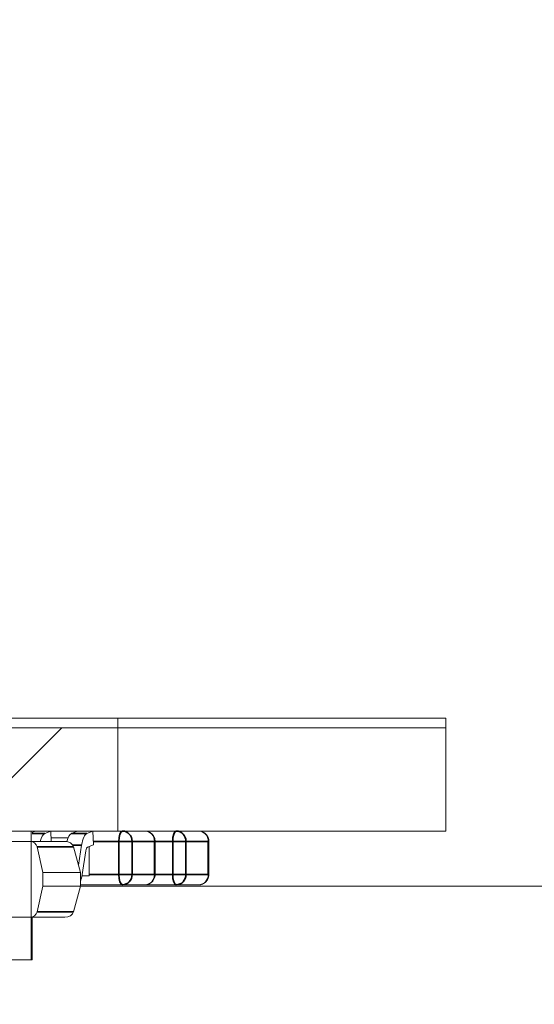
# Model space of a CAD drawing. Header units: millimetres. Extents: x 4 to 1188, y 1 to 840.
# Tile 225 of 256: x 682.539 to 683.536, y 417.617 to 419.522. Entities that reach past the tile are written whole.
import ezdxf

# ---------------------------------------------------------------- set-up
doc = ezdxf.new("R2010")
doc.units = ezdxf.units.MM
doc.layers.add('1', color=7, linetype='Continuous')
doc.styles.add('Arial Unicode MS', font='Arial Unicode MS')
doc.dimstyles.get("Standard").update_dxf_attribs({"dimtxt": 0.18, "dimasz": 0.18, "dimexe": 0.18, "dimexo": 0.0625, "dimgap": 0.09, "dimtad": 0, "dimtih": 1, "dimtoh": 1, "dimdec": 4, "dimzin": 0, "dimdsep": 46, "dimtxsty": 'Standard', "dimcen": 0.09, "dimadec": 0, "dimazin": 0, "dimtfac": 1, "dimtdec": 4, "dimtofl": 0, "dimtmove": 0, "dimatfit": 3, "dimfxl": 0, "dimtolj": 1, "dimtzin": 0, "dimarcsym": 0})

# ---------------------------------------------------------------- blocks, each defined once
blk = doc.blocks.new('_U30')
at = {"layer": '1', "color": 18, "lineweight": 35}
for p, q in [((692.9592, 533.0864), (641.2295, 533.0864)), ((643.2295, 533.0864), (643.2295, 331.7513)), ((725.4264, 331.7513), (641.2295, 331.7513))]:
    blk.add_line(p, q, dxfattribs=at)
at = {"layer": '1', "color": 18, "lineweight": 70}
for points in [[(643.2295, 533.0864), (644.0054, 529.5864), (642.4535, 529.5864)], [(643.2295, 331.7513), (642.4535, 335.2513), (644.0054, 335.2513)]]:
    blk.add_solid(points, dxfattribs=at)
at = {"layer": '1', "color": 18, "linetype": 'Continuous', "lineweight": 13, "insert": (642.7766, 428.0421), "char_height": 3, "attachment_point": 7, "rotation": 90, "line_spacing_factor": 1.047437, "style": 'Arial Unicode MS'}
blk.add_mtext('\\fArial Unicode MS|b0|i0;\\W1.0000;1510', dxfattribs=at)

msp = doc.modelspace()

# ---------------------------------------------------------------- hatches: boundary and pattern name
at = {"layer": '1', "linetype": 'Continuous', "lineweight": 35}
h = msp.add_hatch(dxfattribs=at)
h.set_pattern_fill('ANSI31', color=154, scale=1.55, angle=-2.13e-14, style=0)
h.paths.add_polyline_path([(682.7292, 417.952), (682.5613, 417.952), (682.5613, 417.7026), (681.8974, 417.7026), (681.8974, 417.952), (674.5152, 417.952), (674.5152, 418.152), (674.905, 418.152), (674.905, 418.952), (676.6279, 418.952), (676.6279, 418.152), (682.7292, 418.152)], flags=0)
h = msp.add_hatch(dxfattribs=at)
h.set_pattern_fill('ANSI31', color=154, scale=1.55, angle=29.9848, style=0)
h.paths.add_polyline_path([(673.5022, 417.952), (673.5022, 418.1704), (675.1711, 418.1704), (675.1711, 417.952)], flags=0)
h.paths.add_polyline_path([(675.3035, 417.952), (675.3035, 418.1704), (682.7292, 418.1704), (682.7292, 417.952)], flags=0)
h.paths.add_polyline_path([(672.566, 417.952), (672.566, 418.1704), (673.1466, 418.1704), (673.1466, 417.952)], flags=0)

# ---------------------------------------------------------------- linework, layer by layer
at = {"layer": '1', "color": 154, "linetype": 'Continuous', "lineweight": 13}
for p, q in [((675.3035, 418.1704), (682.7292, 418.1704)), ((682.7292, 418.1704), (682.7292, 417.952)), ((683.3645, 418.1704), (682.7292, 418.1704)), ((683.3645, 418.1704), (683.3645, 417.952)), ((676.6279, 418.152), (682.7292, 418.152)), ((682.7292, 418.152), (682.7292, 417.952)), ((683.3645, 418.152), (682.7292, 418.152)), ((683.3645, 417.952), (683.3645, 418.152)), ((682.7292, 417.952), (675.3035, 417.952)), ((682.5613, 417.952), (682.5613, 417.7026)), ((682.7292, 417.952), (682.5613, 417.952)), ((682.5627, 417.9494), (682.5689, 417.952)), ((682.5875, 417.9473), (682.599, 417.952)), ((682.599, 417.952), (682.5999, 417.932)), ((682.6389, 417.9473), (682.6503, 417.952)), ((682.6689, 417.9473), (682.6804, 417.952)), ((682.6804, 417.952), (682.6817, 417.9255)), ((682.7292, 417.952), (683.3645, 417.952)), ((683.3645, 417.952), (682.7292, 417.952)), ((681.8851, 417.932), (682.5586, 417.932)), ((682.5586, 417.932), (682.6263, 417.932)), ((682.6263, 417.932), (682.5627, 417.932)), ((682.5996, 417.9386), (682.6322, 417.9386)), ((682.5996, 417.9386), (682.6322, 417.9386)), ((682.6301, 417.932), (682.5999, 417.932)), ((682.5999, 417.932), (682.6301, 417.932)), ((682.6527, 417.8859), (682.6587, 417.9249)), ((682.6817, 417.9255), (682.6702, 417.9208)), ((682.8012, 417.868), (682.8012, 417.932)), ((682.9054, 417.868), (682.9054, 417.932)), ((682.5725, 417.9214), (682.5836, 417.872)), ((682.643, 417.9214), (682.6565, 417.872)), ((682.667, 417.9139), (682.66, 417.868)), ((682.6735, 417.8653), (682.6735, 417.9222)), ((682.5836, 417.872), (682.5836, 417.8453)), ((682.5836, 417.872), (682.6565, 417.872)), ((682.6565, 417.8453), (682.6565, 417.872)), ((682.6565, 417.848), (682.7379, 417.848)), ((682.6662, 417.8477), (682.6565, 417.8477)), ((682.6565, 417.8477), (682.6639, 417.8477)), ((682.6595, 417.8653), (682.6735, 417.8653)), ((682.6639, 417.8477), (682.6639, 417.848)), ((682.6719, 417.848), (682.6719, 417.8477)), ((682.6719, 417.8477), (682.6741, 417.8477)), ((682.673, 417.8477), (682.6804, 417.8477)), ((682.6778, 417.848), (682.6773, 417.848)), ((682.6778, 417.8477), (682.6773, 417.8477)), ((682.6778, 417.8477), (682.6778, 417.848)), ((682.6802, 417.848), (682.6797, 417.848)), ((682.6804, 417.848), (682.6804, 417.8477)), ((682.6843, 417.848), (682.6839, 417.848)), ((682.6843, 417.8477), (682.6839, 417.8477)), ((682.6902, 417.8477), (682.6843, 417.8477)), ((682.6902, 417.8477), (682.6863, 417.8477)), ((682.6902, 417.848), (682.6907, 417.848)), ((682.6902, 417.8477), (682.6907, 417.8477)), ((682.6943, 417.8477), (682.6909, 417.8477)), ((682.6942, 417.848), (682.6945, 417.848)), ((682.6942, 417.8477), (682.6945, 417.8477)), ((682.6943, 417.8477), (682.6943, 417.848)), ((682.6943, 417.8477), (682.695, 417.8477)), ((682.6984, 417.848), (682.6984, 417.8477)), ((682.6984, 417.8477), (682.6989, 417.8477)), ((682.7281, 417.8477), (682.7287, 417.8477)), ((682.7287, 417.848), (682.7287, 417.8477)), ((682.7323, 417.848), (682.733, 417.848)), ((682.7323, 417.8477), (682.733, 417.8477)), ((682.7354, 417.8477), (682.7354, 417.848)), ((682.7367, 417.8477), (682.7486, 417.8477)), ((682.7379, 417.848), (682.7812, 417.848)), ((682.7379, 417.848), (682.8421, 417.848)), ((682.7465, 417.8477), (682.7507, 417.8477)), ((682.7487, 417.848), (682.7487, 417.8477)), ((682.7507, 417.848), (682.7507, 417.8477)), ((682.7507, 417.8477), (682.7534, 417.8477)), ((682.7533, 417.8477), (682.7599, 417.8477)), ((682.7534, 417.848), (682.7534, 417.8477)), ((682.7596, 417.8477), (682.7575, 417.8477)), ((682.7596, 417.8477), (682.7596, 417.848)), ((682.7599, 417.848), (682.7599, 417.8477)), ((682.7682, 417.8477), (682.7682, 417.848)), ((682.7761, 417.848), (682.7761, 417.8477)), ((682.7761, 417.8477), (682.7783, 417.8477)), ((682.7772, 417.8477), (682.7846, 417.8477)), ((682.782, 417.848), (682.7816, 417.848)), ((682.782, 417.8477), (682.7816, 417.8477)), ((682.782, 417.8477), (682.782, 417.848)), ((682.7844, 417.848), (682.784, 417.848)), ((682.7846, 417.848), (682.7846, 417.8477)), ((682.7885, 417.848), (682.7882, 417.848)), ((682.7885, 417.8477), (682.7882, 417.8477)), ((682.7945, 417.8477), (682.7885, 417.8477)), ((682.7945, 417.8477), (682.7906, 417.8477)), ((682.7944, 417.848), (682.7949, 417.848)), ((682.7944, 417.8477), (682.7949, 417.8477)), ((682.7985, 417.8477), (682.7951, 417.8477)), ((682.7985, 417.848), (682.7988, 417.848)), ((682.7985, 417.8477), (682.7985, 417.848)), ((682.7985, 417.8477), (682.7988, 417.8477)), ((682.7985, 417.8477), (682.7992, 417.8477)), ((682.8026, 417.848), (682.8026, 417.8477)), ((682.8026, 417.8477), (682.8031, 417.8477)), ((682.8421, 417.848), (682.8854, 417.848)), ((682.5836, 417.8453), (682.5725, 417.7959)), ((682.6565, 417.8453), (682.5836, 417.8453)), ((682.643, 417.7959), (682.6565, 417.8453)), ((685.7095, 417.8453), (682.6479, 417.8453)), ((682.5586, 417.7853), (681.8851, 417.7853)), ((682.5586, 417.7853), (682.6263, 417.7853)), ((682.5627, 417.7026), (682.5627, 417.7853)), ((682.5613, 417.7026), (681.8974, 417.7026)), ((682.5613, 417.7026), (682.5627, 417.7026))]:
    msp.add_line(p, q, dxfattribs=at)
at = {"layer": '1', "color": 154, "linetype": 'Continuous', "lineweight": 35}
for p, q in [((682.5875, 417.9473), (682.5627, 417.9473)), ((682.6689, 417.9473), (682.6389, 417.9473)), ((682.6414, 417.9249), (682.6587, 417.9249)), ((682.6814, 417.932), (682.731, 417.932)), ((682.731, 417.932), (682.731, 417.868)), ((682.731, 417.932), (682.7567, 417.932)), ((682.7567, 417.932), (682.8, 417.932)), ((682.7567, 417.868), (682.7567, 417.932)), ((682.8012, 417.932), (682.8, 417.932)), ((682.8, 417.932), (682.8, 417.868)), ((682.8012, 417.932), (682.8353, 417.932)), ((682.8353, 417.932), (682.8353, 417.868)), ((682.8353, 417.932), (682.8609, 417.932)), ((682.8609, 417.932), (682.9042, 417.932)), ((682.8609, 417.868), (682.8609, 417.932)), ((682.9054, 417.932), (682.9042, 417.932)), ((682.9042, 417.932), (682.9042, 417.868)), ((682.5724, 417.9214), (682.643, 417.9214)), ((682.731, 417.868), (682.6735, 417.868)), ((682.731, 417.868), (682.7567, 417.868)), ((682.8, 417.868), (682.7567, 417.868)), ((682.8012, 417.868), (682.8, 417.868)), ((682.8353, 417.868), (682.8012, 417.868)), ((682.8353, 417.868), (682.8609, 417.868)), ((682.9042, 417.868), (682.8609, 417.868)), ((682.9054, 417.868), (682.9042, 417.868)), ((682.643, 417.7959), (682.5724, 417.7959))]:
    msp.add_line(p, q, dxfattribs=at)
at = {"layer": '1', "color": 154, "linetype": 'Continuous', "lineweight": 13}
for centre, major_axis, ratio, start_param, end_param in [((682.5893, 417.909), (0, -0.0387), 0.34202, 3.281219, 4.075468), ((682.6407, 417.909), (0, -0.0387), 0.34202, 3.281219, 4.075468), ((682.6708, 417.909), (0, -0.0387), 0.34202, 3.281219, 4.287912), ((682.7812, 417.932), (0, -0.02), 0.939693, 1.570796, 3.141593), ((682.8854, 417.932), (0, -0.02), 0.939693, 1.570796, 3.141593), ((682.5586, 417.9186), (0.0142, 0), 0.939693, 0.209439, 1.570796), ((682.6263, 417.9186), (0.0171, 0), 0.780206, 0.209439, 1.570796), ((682.6708, 417.909), (0, 0.012), 0.34202, 0.139626, 1.146319), ((682.6479, 417.884), (0, -0.0387), 0.34202, 0.706939, 1.146319), ((682.7812, 417.868), (0, -0.02), 0.939693, 0, 1.570796), ((682.8854, 417.868), (0, -0.02), 0.939693, 0, 1.570796), ((682.5586, 417.7986), (-0.0142, 0), 0.939693, 1.570796, 2.932153), ((682.6263, 417.7986), (0.0171, 0), 0.780206, 4.712389, 6.073746)]:
    msp.add_ellipse(centre, major_axis=major_axis, ratio=ratio, start_param=start_param, end_param=end_param, dxfattribs=at)
at = {"layer": '1', "color": 154, "linetype": 'Continuous', "lineweight": 35}
for centre, major_axis, ratio, start_param, end_param in [((682.7379, 417.932), (0, -0.02), 0.34202, 3.141593, 4.712389), ((682.7379, 417.932), (0, 0.02), 0.939693, 4.712389, 6.283185), ((682.8421, 417.932), (0, -0.02), 0.34202, 3.141593, 4.712389), ((682.8421, 417.932), (0, 0.02), 0.939693, 4.712389, 6.283185), ((682.7379, 417.868), (0, -0.02), 0.34202, 4.712389, 6.283185), ((682.7379, 417.868), (0, 0.02), 0.939693, 3.141593, 4.712389), ((682.8421, 417.868), (0, -0.02), 0.34202, 4.712389, 6.283185), ((682.8421, 417.868), (0, 0.02), 0.939693, 3.141593, 4.712389)]:
    msp.add_ellipse(centre, major_axis=major_axis, ratio=ratio, start_param=start_param, end_param=end_param, dxfattribs=at)
at = {"layer": '1', "color": 154, "linetype": 'Continuous', "lineweight": 13}
for points, knots in [([(682.8012, 417.932), (682.8012, 417.9347), (682.8004, 417.9387), (682.7973, 417.9442), (682.7931, 417.9485), (682.7871, 417.9515), (682.783, 417.9518), (682.7812, 417.9517)], [0, 0, 0, 0, 0.253368, 0.387166, 0.60048, 0.829589, 1, 1, 1, 1]), ([(682.9054, 417.932), (682.9054, 417.9347), (682.9046, 417.9387), (682.9016, 417.9442), (682.8973, 417.9485), (682.8914, 417.9515), (682.8873, 417.9518), (682.8854, 417.9517)], [0, 0, 0, 0, 0.253368, 0.387166, 0.60048, 0.829589, 1, 1, 1, 1]), ([(682.7816, 417.8482), (682.7822, 417.8481), (682.7852, 417.8478), (682.7908, 417.85), (682.7964, 417.8543), (682.7997, 417.8598), (682.801, 417.8643), (682.8012, 417.867), (682.8012, 417.868)], [0, 0, 0, 0, 0.055177, 0.300124, 0.55233, 0.731636, 0.911828, 1, 1, 1, 1]), ([(682.8858, 417.8482), (682.8864, 417.8481), (682.8895, 417.8478), (682.8951, 417.85), (682.9006, 417.8543), (682.904, 417.8598), (682.9053, 417.8643), (682.9054, 417.867), (682.9054, 417.868)], [0, 0, 0, 0, 0.055177, 0.300124, 0.55233, 0.731636, 0.911828, 1, 1, 1, 1]), ([(682.6639, 417.8477), (682.6643, 417.8477), (682.6651, 417.8477), (682.6662, 417.8477), (682.6673, 417.8477), (682.6683, 417.8477), (682.6693, 417.8477), (682.6702, 417.8477), (682.6711, 417.8477), (682.6716, 417.8477), (682.6719, 417.8477)], [0, 0, 0, 0, 0.097421, 0.200886, 0.311172, 0.429798, 0.55774, 0.694715, 0.84213, 1, 1, 1, 1]), ([(682.6697, 417.8477), (682.6696, 417.8477), (682.6694, 417.8477), (682.6691, 417.8477), (682.6688, 417.8477), (682.6684, 417.8477), (682.6679, 417.8477), (682.6674, 417.8477), (682.6668, 417.8477), (682.6664, 417.8477), (682.6662, 417.8477)], [0, 0, 0, 0, 0.134393, 0.262803, 0.38593, 0.507853, 0.627247, 0.748261, 0.872335, 1, 1, 1, 1]), ([(682.6863, 417.8477), (682.6861, 417.8477), (682.6856, 417.8477), (682.6849, 417.8477), (682.6842, 417.8477), (682.6836, 417.8477), (682.6829, 417.8477), (682.6823, 417.8477), (682.6817, 417.8477), (682.6811, 417.8477), (682.6805, 417.8477), (682.68, 417.8477), (682.6795, 417.8477), (682.6791, 417.8477), (682.6787, 417.8477), (682.6783, 417.8477), (682.678, 417.8477), (682.6779, 417.8477), (682.6778, 417.8477)], [0, 0, 0, 0, 0.071137, 0.138231, 0.203142, 0.26568, 0.326444, 0.386738, 0.447229, 0.507578, 0.568073, 0.6278, 0.68712, 0.747031, 0.807329, 0.869576, 0.933384, 1, 1, 1, 1]), ([(682.6802, 417.8477), (682.6801, 417.8477), (682.6798, 417.8477), (682.6797, 417.8477), (682.6797, 417.8477), (682.6799, 417.8477), (682.6803, 417.8477), (682.6809, 417.8477), (682.6817, 417.8477), (682.6823, 417.8477), (682.6826, 417.8477)], [0, 0, 0, 0, 0.124835, 0.244778, 0.360989, 0.477964, 0.596922, 0.721591, 0.855098, 1, 1, 1, 1]), ([(682.6804, 417.8477), (682.6808, 417.8477), (682.6815, 417.8477), (682.6826, 417.8477), (682.6837, 417.8477), (682.6848, 417.8477), (682.6859, 417.8477), (682.6869, 417.8477), (682.6879, 417.8477), (682.6889, 417.8477), (682.6898, 417.8477), (682.6907, 417.8477), (682.6915, 417.8477), (682.6922, 417.8477), (682.6928, 417.8477), (682.6934, 417.8477), (682.6939, 417.8477), (682.6942, 417.8477), (682.6943, 417.8477)], [0, 0, 0, 0, 0.070442, 0.138089, 0.203178, 0.266139, 0.327929, 0.38919, 0.450254, 0.512347, 0.573843, 0.633933, 0.69346, 0.752479, 0.812386, 0.87307, 0.935184, 1, 1, 1, 1]), ([(682.6912, 417.8477), (682.6916, 417.8477), (682.6925, 417.8477), (682.6937, 417.8477), (682.6948, 417.8477), (682.6958, 417.8477), (682.6966, 417.8477), (682.6973, 417.8477), (682.6979, 417.8477), (682.6982, 417.8477), (682.6984, 417.8477)], [0, 0, 0, 0, 0.145359, 0.278702, 0.403602, 0.521669, 0.637521, 0.753704, 0.873213, 1, 1, 1, 1]), ([(682.7287, 417.8477), (682.7288, 417.8477), (682.7291, 417.8477), (682.7297, 417.8477), (682.7304, 417.8477), (682.7312, 417.8477), (682.7321, 417.8477), (682.7331, 417.8477), (682.7342, 417.8477), (682.735, 417.8477), (682.7354, 417.8477)], [0, 0, 0, 0, 0.127893, 0.251579, 0.372793, 0.492778, 0.61359, 0.737809, 0.86618, 1, 1, 1, 1]), ([(682.733, 417.8477), (682.7331, 417.8477), (682.7333, 417.8477), (682.7337, 417.8477), (682.734, 417.8477), (682.7345, 417.8477), (682.7349, 417.8477), (682.7354, 417.8477), (682.7359, 417.8477), (682.7365, 417.8477), (682.7371, 417.8477), (682.7377, 417.8477), (682.7384, 417.8477), (682.739, 417.8477), (682.7397, 417.8477), (682.7405, 417.8477), (682.7412, 417.8477), (682.7417, 417.8477), (682.742, 417.8477)], [0, 0, 0, 0, 0.072866, 0.141887, 0.207453, 0.270438, 0.331641, 0.390108, 0.448069, 0.505503, 0.562488, 0.619084, 0.676416, 0.735452, 0.796241, 0.860406, 0.928305, 1, 1, 1, 1]), ([(682.7354, 417.8477), (682.7358, 417.8477), (682.7365, 417.8477), (682.7375, 417.8477), (682.7385, 417.8477), (682.7395, 417.8477), (682.7405, 417.8477), (682.7414, 417.8477), (682.7424, 417.8477), (682.7433, 417.8477), (682.7442, 417.8477), (682.745, 417.8477), (682.7457, 417.8477), (682.7465, 417.8477), (682.7471, 417.8477), (682.7477, 417.8477), (682.7483, 417.8477), (682.7486, 417.8477), (682.7487, 417.8477)], [0, 0, 0, 0, 0.069298, 0.135561, 0.199671, 0.261716, 0.322662, 0.382907, 0.443032, 0.503501, 0.563724, 0.62398, 0.683629, 0.743848, 0.805192, 0.867649, 0.932778, 1, 1, 1, 1]), ([(682.742, 417.8477), (682.7423, 417.8477), (682.7429, 417.8477), (682.7438, 417.8477), (682.7445, 417.8477), (682.7451, 417.8477), (682.7455, 417.8477), (682.7459, 417.8477), (682.7463, 417.8477), (682.7464, 417.8477), (682.7465, 417.8477)], [0, 0, 0, 0, 0.14786, 0.283561, 0.412369, 0.534236, 0.652692, 0.768663, 0.883652, 1, 1, 1, 1]), ([(682.7704, 417.8477), (682.7702, 417.8477), (682.7698, 417.8477), (682.7691, 417.8477), (682.7684, 417.8477), (682.7677, 417.8477), (682.767, 417.8477), (682.7663, 417.8477), (682.7657, 417.8477), (682.765, 417.8477), (682.7643, 417.8477), (682.7637, 417.8477), (682.763, 417.8477), (682.7623, 417.8477), (682.7616, 417.8477), (682.761, 417.8477), (682.7603, 417.8477), (682.7598, 417.8477), (682.7596, 417.8477)], [0, 0, 0, 0, 0.043119, 0.084777, 0.125232, 0.166126, 0.207413, 0.250196, 0.294277, 0.341348, 0.392964, 0.452351, 0.519819, 0.596849, 0.682952, 0.778459, 0.884371, 1, 1, 1, 1]), ([(682.7599, 417.8477), (682.7603, 417.8477), (682.761, 417.8477), (682.7621, 417.8477), (682.7632, 417.8477), (682.7642, 417.8477), (682.7653, 417.8477), (682.7663, 417.8477), (682.7673, 417.8477), (682.7679, 417.8477), (682.7682, 417.8477)], [0, 0, 0, 0, 0.137903, 0.268873, 0.395178, 0.517089, 0.636743, 0.756222, 0.876628, 1, 1, 1, 1]), ([(682.7682, 417.8477), (682.7686, 417.8477), (682.7694, 417.8477), (682.7705, 417.8477), (682.7715, 417.8477), (682.7725, 417.8477), (682.7735, 417.8477), (682.7744, 417.8477), (682.7753, 417.8477), (682.7758, 417.8477), (682.7761, 417.8477)], [0, 0, 0, 0, 0.097421, 0.200886, 0.311172, 0.429798, 0.55774, 0.694715, 0.84213, 1, 1, 1, 1]), ([(682.7739, 417.8477), (682.7738, 417.8477), (682.7737, 417.8477), (682.7734, 417.8477), (682.773, 417.8477), (682.7726, 417.8477), (682.7722, 417.8477), (682.7716, 417.8477), (682.7711, 417.8477), (682.7706, 417.8477), (682.7704, 417.8477)], [0, 0, 0, 0, 0.134393, 0.262803, 0.38593, 0.507853, 0.627247, 0.748261, 0.872335, 1, 1, 1, 1]), ([(682.7906, 417.8477), (682.7903, 417.8477), (682.7899, 417.8477), (682.7892, 417.8477), (682.7885, 417.8477), (682.7878, 417.8477), (682.7872, 417.8477), (682.7865, 417.8477), (682.7859, 417.8477), (682.7853, 417.8477), (682.7848, 417.8477), (682.7842, 417.8477), (682.7838, 417.8477), (682.7833, 417.8477), (682.7829, 417.8477), (682.7826, 417.8477), (682.7823, 417.8477), (682.7821, 417.8477), (682.782, 417.8477)], [0, 0, 0, 0, 0.071137, 0.138231, 0.203142, 0.26568, 0.326444, 0.386738, 0.447229, 0.507578, 0.568073, 0.6278, 0.68712, 0.747031, 0.807329, 0.869576, 0.933384, 1, 1, 1, 1]), ([(682.7844, 417.8477), (682.7843, 417.8477), (682.7841, 417.8477), (682.7839, 417.8477), (682.784, 417.8477), (682.7842, 417.8477), (682.7846, 417.8477), (682.7852, 417.8477), (682.7859, 417.8477), (682.7866, 417.8477), (682.7869, 417.8477)], [0, 0, 0, 0, 0.124835, 0.244778, 0.360989, 0.477964, 0.596922, 0.721591, 0.855098, 1, 1, 1, 1]), ([(682.7846, 417.8477), (682.785, 417.8477), (682.7858, 417.8477), (682.7869, 417.8477), (682.788, 417.8477), (682.7891, 417.8477), (682.7901, 417.8477), (682.7912, 417.8477), (682.7922, 417.8477), (682.7931, 417.8477), (682.7941, 417.8477), (682.7949, 417.8477), (682.7957, 417.8477), (682.7964, 417.8477), (682.7971, 417.8477), (682.7976, 417.8477), (682.7981, 417.8477), (682.7984, 417.8477), (682.7985, 417.8477)], [0, 0, 0, 0, 0.070442, 0.138089, 0.203178, 0.266139, 0.327929, 0.38919, 0.450254, 0.512347, 0.573843, 0.633933, 0.69346, 0.752479, 0.812386, 0.87307, 0.935184, 1, 1, 1, 1]), ([(682.7954, 417.8477), (682.7959, 417.8477), (682.7967, 417.8477), (682.7979, 417.8477), (682.799, 417.8477), (682.8, 417.8477), (682.8009, 417.8477), (682.8016, 417.8477), (682.8022, 417.8477), (682.8025, 417.8477), (682.8026, 417.8477)], [0, 0, 0, 0, 0.145359, 0.278702, 0.403602, 0.521669, 0.637521, 0.753704, 0.873213, 1, 1, 1, 1])]:
    msp.add_open_spline(points, degree=3, knots=knots, dxfattribs=at)

# ---------------------------------------------------------------- dimensions: what is measured, and where the dimension line sits
at = {"layer": '1', "color": 18, "linetype": 'Continuous', "lineweight": 13}
dim = msp.add_linear_dim(base=(643.2295, 331.7513), p1=(728.4268, 533.0864), p2=(726.4264, 331.7513), angle=90, dimstyle='Standard', override={"dimtxt": 3, "dimasz": 3.5, "dimexe": 2, "dimexo": 1, "dimgap": 1.5, "dimtad": 1, "dimtih": 0, "dimtoh": 0, "dimdec": 0, "dimlfac": 7.5, "dimzin": 8, "dimdsep": 44, "dimlunit": 2, "dimtxsty": 'Arial Unicode MS', "dimsah": 1, "dimse1": 0, "dimse2": 0, "dimsd1": 0, "dimsd2": 0, "dimclrd": 18, "dimclre": 18, "dimclrt": 18, "dimtol": 0, "dimtm": -0.1, "dimtfac": 0.666667, "dimtdec": 2, "dimtofl": 1, "dimtmove": 0, "dimtzin": 8, "dimlwd": 35, "dimlwe": 35}, dxfattribs=at)
dim.commit()
dim.dimension.update_dxf_attribs({"geometry": '_U30', "text_midpoint": (643.2295, 432.4188), "dimtype": 160})

doc.saveas('drawing.dxf')
